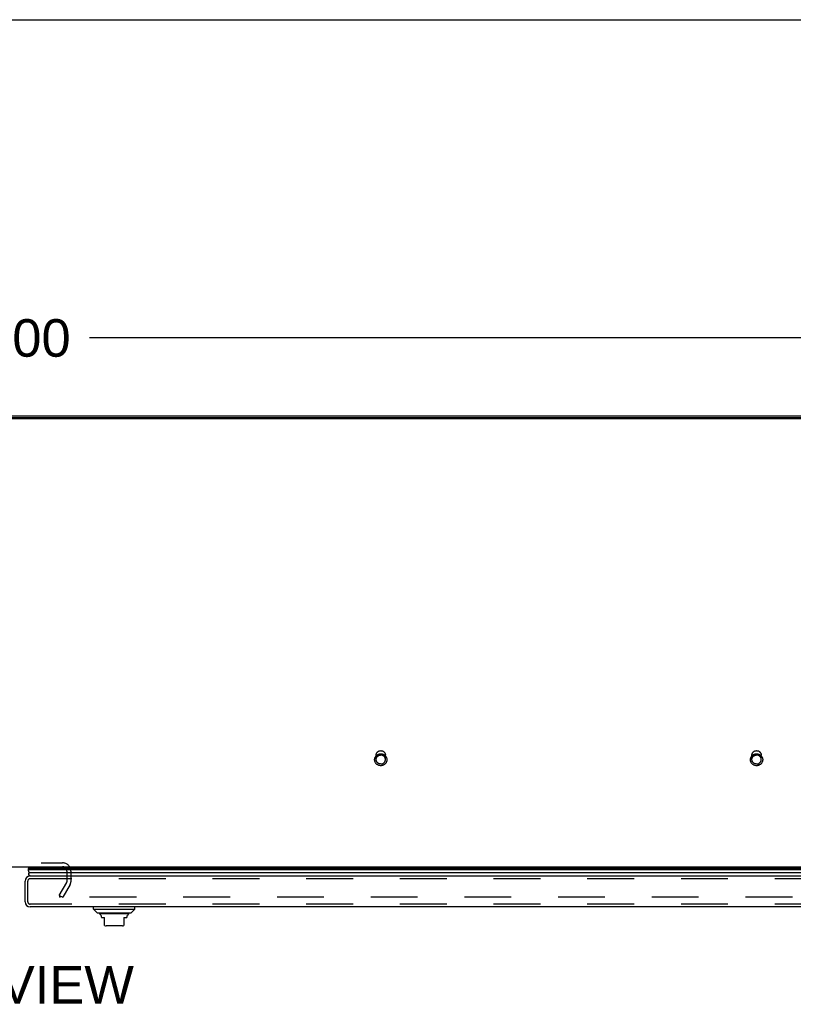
# Model space of a CAD drawing. Header units: inches. Extents: x 0 to 227, y 0 to 147.
# Tile 234 of 256: x 70 to 90, y 120 to 147. Entities that reach past the tile are written whole.
import ezdxf

# ---------------------------------------------------------------- set-up
doc = ezdxf.new("R2010")
doc.units = ezdxf.units.IN
doc.header["$LTSCALE"] = 12.466667
doc.header["$MEASUREMENT"] = 0
doc.linetypes.add('HIDDEN', pattern=[0.2, 0.1, -0.1])
doc.layers.get('0').update_dxf_attribs({"linetype": 'CONTINUOUS'})
for name, color, linetype in [('DEFAULT_2', 8, 'HIDDEN'), ('DIMENSIONS', 7, 'CONTINUOUS'), ('RIGHTHAND_DOOR_ASSEMBLY', 7, 'CONTINUOUS')]:
    doc.layers.add(name, color=color, linetype=linetype)
doc.styles.get("Standard").update_dxf_attribs({"font": 'arial.ttf'})
doc.dimstyles.new('DIMSTYLE_1', dxfattribs={"dimtxt": 1, "dimasz": 1.333333, "dimexe": 0.09, "dimexo": 0.07, "dimgap": 0.0375, "dimtad": 0, "dimtih": 1, "dimtoh": 1, "dimzin": 4, "dimdsep": 46, "dimtxsty": 'Standard', "dimblk": '_FILLED', "dimblk1": '_FILLED', "dimblk2": '_FILLED', "dimcen": 0.09, "dimadec": 3, "dimazin": 1, "dimtfac": 1, "dimtdec": 3, "dimtofl": 0, "dimtmove": 0, "dimatfit": 3, "dimldrblk": '_FILLED', "dimfxl": 0, "dimtolj": 1, "dimtzin": 4, "dimarcsym": 0})

# ---------------------------------------------------------------- blocks, each defined once
blk = doc.blocks.new('_FILLED')
at = {"color": 0, "linetype": 'ByBlock'}
blk.add_solid([(0, 0), (-1, 0.2), (-1, -0.2)], dxfattribs=at)
blk = doc.blocks.new('*D5')
at = {"layer": 'DIMENSIONS', "color": 2, "linetype": 'Continuous'}
for p, q in [((39.476, 137.005), (39.476, 139.397)), ((99.476, 137.005), (99.476, 139.397)), ((39.476, 138.197), (67.229, 138.197)), ((99.476, 138.197), (71.723, 138.197))]:
    blk.add_line(p, q, dxfattribs=at)
at = {"layer": 'DIMENSIONS', "color": 2, "linetype": 'Continuous', "xscale": 1.3333333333, "yscale": 1.3333333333, "zscale": 1.3333333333, "rotation": 180}
blk.add_blockref('_FILLED', (39.476, 138.197), dxfattribs=at)
at = {"layer": 'DIMENSIONS', "color": 2, "linetype": 'Continuous', "xscale": 1.3333333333, "yscale": 1.3333333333, "zscale": 1.3333333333}
blk.add_blockref('_FILLED', (99.476, 138.197), dxfattribs=at)
at = {"layer": 'DIMENSIONS', "color": 2, "linetype": 'Continuous', "insert": (69.476, 138.697), "char_height": 1, "width": 3.49442, "attachment_point": 2, "line_spacing_factor": 0.9}
blk.add_mtext('60.00', dxfattribs=at)

msp = doc.modelspace()

# ---------------------------------------------------------------- linework, layer by layer
at = {"color": 7, "linetype": 'Continuous'}
for p, q in [((0, 146.667), (226.667, 146.667)), ((99.361, 136.043), (39.59, 136.043)), ((41.226, 124.124), (97.726, 124.124))]:
    msp.add_line(p, q, dxfattribs=at)
at = {"color": 3, "linetype": 'Continuous'}
for p, q in [((99.361, 136.07), (39.59, 136.07)), ((39.702, 136.124), (99.25, 136.124))]:
    msp.add_line(p, q, dxfattribs=at)
at = {"layer": 'DEFAULT_2', "color": 8, "linetype": 'HIDDEN'}
for p, q in [((79.352, 126.978), (79.352, 127.094)), ((79.6, 126.978), (79.6, 127.094)), ((89.352, 126.978), (89.352, 127.094)), ((89.6, 126.978), (89.6, 127.094)), ((67.945, 124.228), (71.007, 124.228)), ((71.122, 124.009), (71.122, 123.719)), ((71.226, 124.009), (71.226, 123.72)), ((70.921, 123.363), (71.117, 123.703)), ((71.208, 123.651), (71.011, 123.311)), ((70.921, 123.363), (71.011, 123.311)), ((70.93, 123.376), (70.93, 123.324)), ((97.908, 123.311), (70.945, 123.311))]:
    msp.add_line(p, q, dxfattribs=at)
for points in [[(79.476, 126.814), (79.464, 126.814), (79.451, 126.815), (79.439, 126.818), (79.428, 126.821), (79.416, 126.825), (79.405, 126.829), (79.394, 126.835), (79.384, 126.841), (79.374, 126.848), (79.365, 126.856), (79.356, 126.865), (79.348, 126.874), (79.341, 126.883), (79.334, 126.893), (79.329, 126.904), (79.324, 126.914), (79.32, 126.926), (79.317, 126.937), (79.314, 126.949), (79.313, 126.96), (79.312, 126.972), (79.313, 126.984), (79.314, 126.996), (79.316, 127.007), (79.32, 127.019), (79.324, 127.03), (79.328, 127.041), (79.334, 127.051), (79.341, 127.062), (79.348, 127.071), (79.356, 127.08), (79.365, 127.089), (79.374, 127.096), (79.384, 127.103), (79.394, 127.11), (79.405, 127.115), (79.416, 127.12), (79.428, 127.124), (79.439, 127.127), (79.451, 127.129), (79.464, 127.131), (79.476, 127.131)], [(79.352, 127.094), (79.352, 127.103), (79.353, 127.112), (79.355, 127.122), (79.358, 127.131), (79.361, 127.14), (79.365, 127.148), (79.37, 127.156), (79.376, 127.164), (79.382, 127.172), (79.388, 127.178), (79.395, 127.185), (79.403, 127.191), (79.411, 127.196), (79.42, 127.201), (79.428, 127.205), (79.438, 127.208), (79.447, 127.21), (79.456, 127.212), (79.466, 127.213), (79.476, 127.214)], [(79.352, 126.978), (79.352, 126.987), (79.353, 126.997), (79.355, 127.006), (79.358, 127.015), (79.361, 127.024), (79.365, 127.032), (79.37, 127.041), (79.376, 127.048), (79.382, 127.056), (79.388, 127.063), (79.395, 127.069), (79.403, 127.075), (79.411, 127.08), (79.42, 127.085), (79.428, 127.089), (79.438, 127.092), (79.447, 127.094), (79.457, 127.096), (79.466, 127.097), (79.476, 127.098)], [(79.476, 127.214), (79.486, 127.213), (79.495, 127.212), (79.505, 127.21), (79.514, 127.208), (79.523, 127.205), (79.532, 127.201), (79.541, 127.196), (79.549, 127.191), (79.557, 127.185), (79.564, 127.178), (79.57, 127.172), (79.576, 127.164), (79.582, 127.156), (79.586, 127.148), (79.59, 127.14), (79.594, 127.131), (79.596, 127.122), (79.598, 127.112), (79.6, 127.103), (79.6, 127.094)], [(79.476, 127.131), (79.488, 127.131), (79.5, 127.129), (79.512, 127.127), (79.524, 127.124), (79.536, 127.12), (79.547, 127.115), (79.558, 127.11), (79.568, 127.103), (79.578, 127.096), (79.587, 127.089), (79.596, 127.08), (79.604, 127.071), (79.611, 127.062), (79.618, 127.052), (79.623, 127.041), (79.628, 127.03), (79.632, 127.019), (79.635, 127.008), (79.638, 126.996), (79.639, 126.984), (79.639, 126.973), (79.639, 126.961), (79.638, 126.949), (79.635, 126.937), (79.632, 126.926), (79.628, 126.915), (79.623, 126.904), (79.618, 126.893), (79.611, 126.883), (79.604, 126.874), (79.596, 126.865), (79.587, 126.856), (79.578, 126.848), (79.568, 126.841), (79.558, 126.835), (79.547, 126.829), (79.536, 126.825), (79.524, 126.821), (79.512, 126.818), (79.5, 126.815), (79.488, 126.814), (79.476, 126.814)], [(79.6, 126.978), (79.6, 126.987), (79.598, 126.997), (79.596, 127.006), (79.594, 127.015), (79.59, 127.024), (79.586, 127.032), (79.582, 127.041), (79.576, 127.048), (79.57, 127.056), (79.564, 127.063), (79.556, 127.069), (79.549, 127.075), (79.541, 127.08), (79.532, 127.085), (79.523, 127.089), (79.514, 127.092), (79.505, 127.094), (79.495, 127.096), (79.486, 127.097), (79.476, 127.098)], [(89.476, 126.814), (89.464, 126.814), (89.451, 126.815), (89.439, 126.818), (89.428, 126.821), (89.416, 126.825), (89.405, 126.829), (89.394, 126.835), (89.384, 126.841), (89.374, 126.848), (89.365, 126.856), (89.356, 126.865), (89.348, 126.874), (89.341, 126.883), (89.334, 126.893), (89.329, 126.904), (89.324, 126.914), (89.32, 126.926), (89.317, 126.937), (89.314, 126.949), (89.313, 126.96), (89.312, 126.972), (89.313, 126.984), (89.314, 126.996), (89.316, 127.007), (89.32, 127.019), (89.324, 127.03), (89.328, 127.041), (89.334, 127.051), (89.341, 127.062), (89.348, 127.071), (89.356, 127.08), (89.365, 127.089), (89.374, 127.096), (89.384, 127.103), (89.394, 127.11), (89.405, 127.115), (89.416, 127.12), (89.428, 127.124), (89.439, 127.127), (89.451, 127.129), (89.464, 127.131), (89.476, 127.131)], [(89.352, 127.094), (89.352, 127.103), (89.353, 127.112), (89.355, 127.122), (89.358, 127.131), (89.361, 127.14), (89.365, 127.148), (89.37, 127.156), (89.376, 127.164), (89.382, 127.172), (89.388, 127.178), (89.395, 127.185), (89.403, 127.191), (89.411, 127.196), (89.42, 127.201), (89.428, 127.205), (89.438, 127.208), (89.447, 127.21), (89.456, 127.212), (89.466, 127.213), (89.476, 127.214)], [(89.352, 126.978), (89.352, 126.987), (89.353, 126.997), (89.355, 127.006), (89.358, 127.015), (89.361, 127.024), (89.365, 127.032), (89.37, 127.041), (89.376, 127.048), (89.382, 127.056), (89.388, 127.063), (89.395, 127.069), (89.403, 127.075), (89.411, 127.08), (89.42, 127.085), (89.428, 127.089), (89.438, 127.092), (89.447, 127.094), (89.457, 127.096), (89.466, 127.097), (89.476, 127.098)], [(89.476, 127.214), (89.486, 127.213), (89.495, 127.212), (89.505, 127.21), (89.514, 127.208), (89.523, 127.205), (89.532, 127.201), (89.541, 127.196), (89.549, 127.191), (89.557, 127.185), (89.564, 127.178), (89.57, 127.172), (89.576, 127.164), (89.582, 127.156), (89.586, 127.148), (89.59, 127.14), (89.594, 127.131), (89.596, 127.122), (89.598, 127.112), (89.6, 127.103), (89.6, 127.094)], [(89.476, 127.131), (89.488, 127.131), (89.5, 127.129), (89.512, 127.127), (89.524, 127.124), (89.536, 127.12), (89.547, 127.115), (89.558, 127.11), (89.568, 127.103), (89.578, 127.096), (89.587, 127.089), (89.596, 127.08), (89.604, 127.071), (89.611, 127.062), (89.618, 127.052), (89.623, 127.041), (89.628, 127.03), (89.632, 127.019), (89.635, 127.008), (89.638, 126.996), (89.639, 126.984), (89.639, 126.973), (89.639, 126.961), (89.638, 126.949), (89.635, 126.937), (89.632, 126.926), (89.628, 126.915), (89.623, 126.904), (89.618, 126.893), (89.611, 126.883), (89.604, 126.874), (89.596, 126.865), (89.587, 126.856), (89.578, 126.848), (89.568, 126.841), (89.558, 126.835), (89.547, 126.829), (89.536, 126.825), (89.524, 126.821), (89.512, 126.818), (89.5, 126.815), (89.488, 126.814), (89.476, 126.814)], [(89.6, 126.978), (89.6, 126.987), (89.598, 126.997), (89.596, 127.006), (89.594, 127.015), (89.59, 127.024), (89.586, 127.032), (89.582, 127.041), (89.576, 127.048), (89.57, 127.056), (89.564, 127.063), (89.556, 127.069), (89.549, 127.075), (89.541, 127.08), (89.532, 127.085), (89.523, 127.089), (89.514, 127.092), (89.505, 127.094), (89.495, 127.096), (89.486, 127.097), (89.476, 127.098)], [(79.476, 126.858), (79.466, 126.859), (79.457, 126.86), (79.447, 126.861), (79.438, 126.864), (79.428, 126.867), (79.42, 126.871), (79.411, 126.876), (79.403, 126.881), (79.395, 126.887), (79.388, 126.893), (79.382, 126.9), (79.376, 126.908), (79.37, 126.915), (79.365, 126.924), (79.361, 126.932), (79.358, 126.941), (79.355, 126.95), (79.353, 126.959), (79.352, 126.969), (79.352, 126.978)], [(79.476, 126.858), (79.486, 126.859), (79.495, 126.86), (79.505, 126.861), (79.514, 126.864), (79.523, 126.867), (79.532, 126.871), (79.541, 126.876), (79.549, 126.881), (79.556, 126.887), (79.564, 126.893), (79.57, 126.9), (79.576, 126.908), (79.582, 126.915), (79.586, 126.924), (79.59, 126.932), (79.594, 126.941), (79.596, 126.95), (79.598, 126.959), (79.6, 126.969), (79.6, 126.978)], [(89.476, 126.858), (89.466, 126.859), (89.457, 126.86), (89.447, 126.861), (89.438, 126.864), (89.428, 126.867), (89.42, 126.871), (89.411, 126.876), (89.403, 126.881), (89.395, 126.887), (89.388, 126.893), (89.382, 126.9), (89.376, 126.908), (89.37, 126.915), (89.365, 126.924), (89.361, 126.932), (89.358, 126.941), (89.355, 126.95), (89.353, 126.959), (89.352, 126.969), (89.352, 126.978)], [(89.476, 126.858), (89.486, 126.859), (89.495, 126.86), (89.505, 126.861), (89.514, 126.864), (89.523, 126.867), (89.532, 126.871), (89.541, 126.876), (89.549, 126.881), (89.556, 126.887), (89.564, 126.893), (89.57, 126.9), (89.576, 126.908), (89.582, 126.915), (89.586, 126.924), (89.59, 126.932), (89.594, 126.941), (89.596, 126.95), (89.598, 126.959), (89.6, 126.969), (89.6, 126.978)], [(70.931, 123.33), (70.931, 123.329), (70.93, 123.327), (70.93, 123.326), (70.93, 123.325), (70.93, 123.324)], [(70.93, 123.324), (70.93, 123.323), (70.93, 123.322), (70.931, 123.32), (70.931, 123.319), (70.932, 123.318), (70.933, 123.316), (70.934, 123.315), (70.935, 123.314), (70.937, 123.313), (70.938, 123.313), (70.94, 123.312), (70.942, 123.312), (70.943, 123.311), (70.945, 123.311)]]:
    msp.add_lwpolyline(points, dxfattribs=at)
for centre, radius, start, end in [((71.007, 124.009), 0.219, 0, 90), ((71.007, 124.009), 0.115, 0, 90), ((71.089, 123.72), 0.033, 330, 360), ((71.089, 123.72), 0.137, 330, 360)]:
    msp.add_arc(centre, radius, start, end, dxfattribs=at)
at = {"layer": 'RIGHTHAND_DOOR_ASSEMBLY', "color": 7, "linetype": 'Continuous'}
for p, q in [((70.09, 124.124), (70.11, 124.112)), ((98.736, 124.046), (70.092, 124.046)), ((70.101, 124.09), (98.727, 124.09)), ((70.108, 124.103), (98.72, 124.103)), ((70.11, 124.112), (98.717, 124.112)), ((70.121, 123.971), (98.707, 123.971)), ((71.831, 122.995), (71.831, 123.054)), ((71.831, 122.995), (72.934, 122.995)), ((71.93, 122.896), (71.831, 122.995)), ((71.93, 122.896), (72.835, 122.896)), ((72.835, 122.896), (72.934, 122.995)), ((72.934, 122.995), (72.934, 123.054)), ((72.767, 122.869), (71.999, 122.869)), ((72.048, 122.784), (72.048, 122.77)), ((72.048, 122.77), (72.127, 122.77)), ((72.127, 122.561), (72.127, 122.77)), ((72.639, 122.77), (72.717, 122.77)), ((72.639, 122.77), (72.639, 122.561)), ((72.717, 122.784), (72.717, 122.77)), ((72.599, 122.554), (72.166, 122.554))]:
    msp.add_line(p, q, dxfattribs=at)
at = {"layer": 'RIGHTHAND_DOOR_ASSEMBLY', "color": 3, "linetype": 'Continuous'}
for p, q in [((70.008, 123.189), (70.008, 123.744)), ((70.143, 123.879), (98.685, 123.879)), ((98.685, 123.054), (70.143, 123.054))]:
    msp.add_line(p, q, dxfattribs=at)
at = {"layer": 'RIGHTHAND_DOOR_ASSEMBLY', "color": 8, "linetype": 'HIDDEN'}
for p, q in [((70.083, 123.189), (70.083, 123.744)), ((98.685, 123.804), (70.143, 123.804)), ((98.685, 123.129), (70.143, 123.129))]:
    msp.add_line(p, q, dxfattribs=at)
at = {"layer": 'RIGHTHAND_DOOR_ASSEMBLY', "color": 7, "linetype": 'Continuous'}
for points in [[(70.092, 124.046), (70.093, 124.038), (70.093, 124.031), (70.095, 124.023), (70.097, 124.015), (70.1, 124.008), (70.103, 124), (70.106, 123.993), (70.111, 123.985), (70.115, 123.978), (70.121, 123.971)], [(70.108, 124.103), (70.106, 124.1), (70.104, 124.096), (70.103, 124.093), (70.101, 124.09)]]:
    msp.add_lwpolyline(points, dxfattribs=at)
for centre, radius, start, end in [((70.148, 124.057), 0.0569, 145.4331, 191.2885), ((70.148, 123.929), 0.05, 122.6718, 264.3335), ((70.138, 124.1), 0.03, 156.2022, 173.588), ((72.018, 122.918), 0.0492, 206.1149, 270), ((72.747, 122.918), 0.0492, 270, 333.8851), ((72.018, 122.869), 0.0197, 179.8854, 240), ((71.969, 122.784), 0.0787, 0, 60), ((72.796, 122.784), 0.0787, 120, 180), ((72.747, 122.869), 0.0197, 300, 0.1146), ((72.166, 122.672), 0.118, 250.5253, 270), ((72.599, 122.672), 0.118, 270, 289.4785)]:
    msp.add_arc(centre, radius, start, end, dxfattribs=at)
at = {"layer": 'RIGHTHAND_DOOR_ASSEMBLY', "color": 3, "linetype": 'Continuous'}
for centre, start, end in [((70.143, 123.744), 90, 180), ((70.143, 123.189), 180, 270)]:
    msp.add_arc(centre, 0.135, start, end, dxfattribs=at)
at = {"layer": 'RIGHTHAND_DOOR_ASSEMBLY', "color": 8, "linetype": 'HIDDEN'}
for centre, start, end in [((70.143, 123.744), 90, 180), ((70.143, 123.189), 180, 270)]:
    msp.add_arc(centre, 0.06, start, end, dxfattribs=at)
at = {"layer": 'RIGHTHAND_DOOR_ASSEMBLY', "color": 7, "linetype": 'Continuous'}
for start_param, end_param in [(-3.140119, -2.674506), (2.795492, 2.881148)]:
    msp.add_ellipse((70.357, 124.046), major_axis=(0.265, 0), ratio=0.632157, start_param=start_param, end_param=end_param, dxfattribs=at)

# ---------------------------------------------------------------- texts
at = {"layer": 'DIMENSIONS', "color": 2, "linetype": 'Continuous', "insert": (69.491, 121.481), "char_height": 1, "width": 6.81413, "attachment_point": 2, "line_spacing_factor": 0.9}
msp.add_mtext('TOP VIEW', dxfattribs=at)

# ---------------------------------------------------------------- dimensions: what is measured, and where the dimension line sits
at = {"layer": 'DIMENSIONS', "color": 2, "linetype": 'Continuous'}
dim = msp.add_linear_dim(base=(39.476, 138.197), p1=(99.476, 139.467), p2=(39.476, 139.467), angle=180, dimstyle='DIMSTYLE_1', dxfattribs=at)
dim.commit()
dim.dimension.update_dxf_attribs({"geometry": '*D5', "text_midpoint": (69.468, 138.191), "dimtype": 160})

doc.saveas('drawing.dxf')
